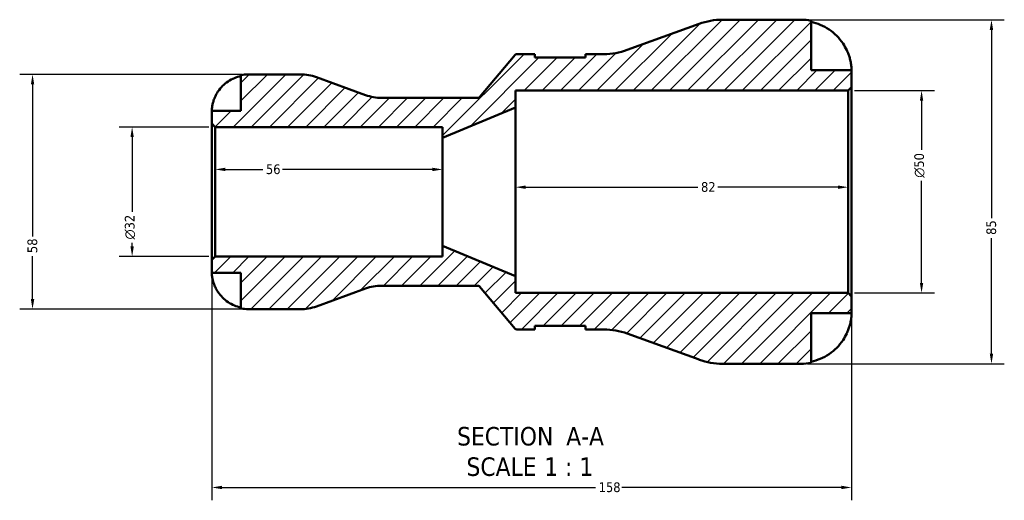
# Model space of a CAD drawing. Header units: millimetres. Extents: x 0 to 903, y -173 to 594.
# Tile 2 of 8: x 276 to 519, y -173 to -54. Entities that reach past the tile are written whole.
import ezdxf

# ---------------------------------------------------------------- set-up
doc = ezdxf.new("R2010")
doc.units = ezdxf.units.MM
for name, color, linetype, lineweight in [('Dimension (ANSI)', 7, 'Continuous', 25), ('Hatch (ANSI)', 7, 'Continuous', 18), ('Symbol (ANSI)', 7, 'Continuous', 25), ('Visible (ANSI)', 7, 'Continuous', 50)]:
    doc.layers.add(name, color=color, linetype=linetype, lineweight=lineweight)
doc.styles.add('Label Text (ANSI)', font='tahoma.ttf')
doc.styles.add('Note Text (ANSI)', font='tahoma.ttf')
doc.dimstyles.new('Default - mm (ANSI)', dxfattribs={"dimtxt": 2.4, "dimasz": 2.5, "dimexe": 3.175, "dimexo": 1.6002, "dimgap": 0.8, "dimtad": 0, "dimtoh": 1, "dimdec": 0, "dimrnd": 1e-08, "dimzin": 4, "dimdsep": 46, "dimtxsty": 'Note Text (ANSI)', "dimcen": 0.09, "dimdle": 10, "dimclrd": 256, "dimclre": 256, "dimclrt": 5, "dimadec": 1, "dimazin": 1, "dimtfac": 1.27, "dimtofl": 0, "dimtmove": 0, "dimatfit": 3, "dimfxl": 1, "dimtolj": 1, "dimtzin": 4, "dimlwd": -1, "dimlwe": -1, "dimarcsym": 0})

# ---------------------------------------------------------------- blocks, each defined once
blk = doc.blocks.new('*D7')
at = {"layer": 'Defpoints', "color": 0, "transparency": 16777216}
for p in [(480.18, -71.33), (498.32, -71.33), (480.18, -121.33)]:
    blk.add_point(p, dxfattribs=at)
at = {"layer": 'Dimension (ANSI)', "transparency": 16777216}
for p, q in [((481.78, -71.33), (501.49, -71.33)), ((498.32, -73.83), (498.32, -85.99)), ((498.32, -118.83), (498.32, -93.66)), ((481.78, -121.33), (501.49, -121.33))]:
    blk.add_line(p, q, dxfattribs=at)
for points in [[(497.9, -73.83), (498.73, -73.83), (498.32, -71.33)], [(497.9, -118.83), (498.73, -118.83), (498.32, -121.33)]]:
    blk.add_solid(points, dxfattribs=at)
at = {"layer": 'Dimension (ANSI)', "color": 5, "transparency": 16777216, "insert": (496.51, -92.86), "char_height": 2.4, "attachment_point": 1, "rotation": 90, "style": 'Note Text (ANSI)'}
blk.add_mtext('\\A1;{\\fAIGDT|b0|i0;\\H2.4000;\\ln}\\fTahoma|b0|i0;\\H2.4000;50', dxfattribs=at)
blk = doc.blocks.new('*D8')
at = {"layer": 'Defpoints', "color": 0, "transparency": 16777216}
for p in [(323.88, -80.33), (303.35, -112.33), (323.88, -112.33)]:
    blk.add_point(p, dxfattribs=at)
at = {"layer": 'Dimension (ANSI)', "transparency": 16777216}
for p, q in [((322.28, -80.33), (300.18, -80.33)), ((303.35, -82.83), (303.35, -101.25)), ((303.35, -109.83), (303.35, -108.91)), ((322.28, -112.33), (300.18, -112.33))]:
    blk.add_line(p, q, dxfattribs=at)
for points in [[(302.94, -82.83), (303.77, -82.83), (303.35, -80.33)], [(302.94, -109.83), (303.77, -109.83), (303.35, -112.33)]]:
    blk.add_solid(points, dxfattribs=at)
at = {"layer": 'Dimension (ANSI)', "color": 5, "transparency": 16777216, "insert": (301.55, -108.11), "char_height": 2.4, "attachment_point": 1, "rotation": 90, "style": 'Note Text (ANSI)'}
blk.add_mtext('\\A1;{\\fAIGDT|b0|i0;\\H2.4000;\\ln}\\fTahoma|b0|i0;\\H2.4000;32', dxfattribs=at)
blk = doc.blocks.new('*D9')
at = {"layer": 'Defpoints', "color": 0, "transparency": 16777216}
for p in [(323.03, -113.18), (481.03, -122.18), (481.03, -169.37)]:
    blk.add_point(p, dxfattribs=at)
at = {"layer": 'Dimension (ANSI)', "transparency": 16777216}
for p, q in [((323.03, -114.78), (323.03, -172.54)), ((481.03, -123.78), (481.03, -172.54)), ((325.53, -169.37), (417.77, -169.37)), ((478.53, -169.37), (424.3, -169.37))]:
    blk.add_line(p, q, dxfattribs=at)
for points in [[(325.53, -168.95), (325.53, -169.78), (323.03, -169.37)], [(478.53, -168.95), (478.53, -169.78), (481.03, -169.37)]]:
    blk.add_solid(points, dxfattribs=at)
at = {"layer": 'Dimension (ANSI)', "color": 5, "transparency": 16777216, "insert": (418.57, -168.11), "char_height": 2.4, "attachment_point": 1, "style": 'Note Text (ANSI)'}
blk.add_mtext('\\A1;158', dxfattribs=at)
blk = doc.blocks.new('*D10')
at = {"layer": 'Defpoints', "color": 0, "transparency": 16777216}
for p in [(468.53, -53.83), (468.53, -138.83), (515.58, -138.83)]:
    blk.add_point(p, dxfattribs=at)
at = {"layer": 'Dimension (ANSI)', "transparency": 16777216}
for p, q in [((470.13, -53.83), (518.75, -53.83)), ((515.58, -56.33), (515.58, -102.87)), ((515.58, -136.33), (515.58, -107.78)), ((470.13, -138.83), (518.75, -138.83))]:
    blk.add_line(p, q, dxfattribs=at)
for points in [[(515.16, -56.33), (515.99, -56.33), (515.58, -53.83)], [(515.16, -136.33), (515.99, -136.33), (515.58, -138.83)]]:
    blk.add_solid(points, dxfattribs=at)
at = {"layer": 'Dimension (ANSI)', "color": 5, "transparency": 16777216, "insert": (514.32, -106.98), "char_height": 2.4, "attachment_point": 1, "rotation": 90, "style": 'Note Text (ANSI)'}
blk.add_mtext('\\A1;85', dxfattribs=at)
blk = doc.blocks.new('*D11')
at = {"layer": 'Defpoints', "color": 0, "transparency": 16777216}
for p in [(398.03, -96.33), (480.18, -95.2), (480.18, -96.33)]:
    blk.add_point(p, dxfattribs=at)
at = {"layer": 'Dimension (ANSI)', "transparency": 16777216}
for p, q in [((400.53, -95.2), (443.05, -95.2)), ((477.68, -95.2), (447.99, -95.2))]:
    blk.add_line(p, q, dxfattribs=at)
for points in [[(400.53, -94.78), (400.53, -95.61), (398.03, -95.2)], [(477.68, -94.78), (477.68, -95.61), (480.18, -95.2)]]:
    blk.add_solid(points, dxfattribs=at)
at = {"layer": 'Dimension (ANSI)', "color": 5, "transparency": 16777216, "insert": (443.85, -93.94), "char_height": 2.4, "attachment_point": 1, "style": 'Note Text (ANSI)'}
blk.add_mtext('\\A1;82', dxfattribs=at)
blk = doc.blocks.new('*D12')
at = {"layer": 'Defpoints', "color": 0, "transparency": 16777216}
for p in [(323.88, -90.81), (323.88, -96.33), (380.03, -96.33)]:
    blk.add_point(p, dxfattribs=at)
at = {"layer": 'Dimension (ANSI)', "transparency": 16777216}
for p, q in [((326.38, -90.81), (335.6, -90.81)), ((377.53, -90.81), (340.5, -90.81))]:
    blk.add_line(p, q, dxfattribs=at)
for points in [[(326.38, -90.39), (326.38, -91.23), (323.88, -90.81)], [(377.53, -90.39), (377.53, -91.23), (380.03, -90.81)]]:
    blk.add_solid(points, dxfattribs=at)
at = {"layer": 'Dimension (ANSI)', "color": 5, "transparency": 16777216, "insert": (336.4, -89.56), "char_height": 2.4, "attachment_point": 1, "style": 'Note Text (ANSI)'}
blk.add_mtext('\\A1;56', dxfattribs=at)
blk = doc.blocks.new('*D13')
at = {"layer": 'Defpoints', "color": 0, "transparency": 16777216}
for p in [(332.03, -67.33), (278.76, -125.33), (332.03, -125.33)]:
    blk.add_point(p, dxfattribs=at)
at = {"layer": 'Dimension (ANSI)', "transparency": 16777216}
for p, q in [((330.43, -67.33), (275.59, -67.33)), ((278.76, -69.83), (278.76, -107.38)), ((278.76, -122.83), (278.76, -112.27)), ((330.43, -125.33), (275.59, -125.33))]:
    blk.add_line(p, q, dxfattribs=at)
for points in [[(278.34, -69.83), (279.18, -69.83), (278.76, -67.33)], [(278.34, -122.83), (279.18, -122.83), (278.76, -125.33)]]:
    blk.add_solid(points, dxfattribs=at)
at = {"layer": 'Dimension (ANSI)', "color": 5, "transparency": 16777216, "insert": (277.51, -111.47), "char_height": 2.4, "attachment_point": 1, "rotation": 90, "style": 'Note Text (ANSI)'}
blk.add_mtext('\\A1;58', dxfattribs=at)

msp = doc.modelspace()

# ---------------------------------------------------------------- hatches: boundary and pattern name
at = {"layer": 'Hatch (ANSI)'}
h = msp.add_hatch(dxfattribs=at)
h.set_pattern_fill('ANSI31', color=256, scale=25.4, style=0)
h.set_pattern_definition([(45, (0, 0), (-2.245064, 2.245064), [])])
edge = h.paths.add_edge_path()
edge.add_ellipse((449.17, -121.83), major_axis=(15.97, -5.81), ratio=1, start_angle=270, end_angle=290)
edge.add_line((449.17, -138.83), (468.53, -138.83))
edge.add_ellipse((468.53, -126.33), major_axis=(12.5, 0), ratio=1, start_angle=270, end_angle=281.537)
edge.add_line((471.03, -138.57), (471.03, -126.33))
edge.add_line((471.03, -126.33), (481.03, -126.33))
edge.add_line((481.03, -126.33), (481.03, -122.18))
edge.add_line((481.03, -122.18), (480.18, -121.33))
edge.add_line((480.18, -121.33), (398.03, -121.33))
edge.add_line((398.03, -121.33), (398.03, -117.16))
edge.add_line((398.03, -117.16), (380.03, -109.66))
edge.add_line((380.03, -109.66), (380.03, -112.33))
edge.add_line((380.03, -112.33), (323.88, -112.33))
edge.add_line((323.88, -112.33), (323.03, -113.18))
edge.add_line((323.03, -113.18), (323.03, -116.33))
edge.add_line((323.03, -116.33), (330.23, -116.33))
edge.add_line((330.23, -116.33), (330.23, -125.14))
edge.add_ellipse((332.03, -116.33), major_axis=(8.82, -1.8), ratio=1, start_angle=270, end_angle=281.537)
edge.add_line((332.03, -125.33), (344.93, -125.33))
edge.add_ellipse((344.93, -113.73), major_axis=(11.6, 0), ratio=1, start_angle=270, end_angle=290)
edge.add_line((348.9, -124.63), (360.99, -120.22))
edge.add_ellipse((364.95, -131.13), major_axis=(10.9, 3.97), ratio=1, start_angle=70, end_angle=90, ccw=False)
edge.add_line((364.95, -119.53), (388.8, -119.53))
edge.add_ellipse((388.8, -120.03), major_axis=(0.5, 0), ratio=1, start_angle=40, end_angle=90, ccw=False)
edge.add_line((389.18, -119.7), (397.95, -130.15))
edge.add_ellipse((398.33, -129.83), major_axis=(0.321, -0.383), ratio=1, start_angle=270, end_angle=320)
edge.add_line((398.33, -130.33), (402.83, -130.33))
edge.add_line((402.83, -130.33), (402.83, -129.48))
edge.add_line((402.83, -129.48), (415.33, -129.48))
edge.add_line((415.33, -129.48), (415.33, -130.33))
edge.add_line((415.33, -130.33), (419.82, -130.33))
edge.add_ellipse((419.82, -147.33), major_axis=(17, 0), ratio=1, start_angle=70, end_angle=90, ccw=False)
edge.add_line((425.64, -131.35), (443.36, -137.8))
edge = h.paths.add_edge_path()
edge.add_ellipse((449.17, -70.83), major_axis=(-17, 0), ratio=1, start_angle=270, end_angle=290)
edge.add_line((443.36, -54.85), (425.64, -61.3))
edge.add_ellipse((419.82, -45.33), major_axis=(-15.97, -5.81), ratio=1, start_angle=70, end_angle=90, ccw=False)
edge.add_line((419.82, -62.33), (415.33, -62.33))
edge.add_line((415.33, -62.33), (415.33, -63.18))
edge.add_line((415.33, -63.18), (402.83, -63.18))
edge.add_line((402.83, -63.18), (402.83, -62.33))
edge.add_line((402.83, -62.33), (398.33, -62.33))
edge.add_ellipse((398.33, -62.83), major_axis=(-0.5, 0), ratio=1, start_angle=270, end_angle=320)
edge.add_line((397.95, -62.5), (389.18, -72.95))
edge.add_ellipse((388.8, -72.63), major_axis=(-0.321, -0.383), ratio=1, start_angle=40, end_angle=90, ccw=False)
edge.add_line((388.8, -73.13), (364.95, -73.13))
edge.add_ellipse((364.95, -61.53), major_axis=(-11.6, 0), ratio=1, start_angle=70, end_angle=90, ccw=False)
edge.add_line((360.99, -72.43), (348.9, -68.02))
edge.add_ellipse((344.93, -78.93), major_axis=(-10.9, 3.97), ratio=1, start_angle=270, end_angle=290)
edge.add_line((344.93, -67.33), (332.03, -67.33))
edge.add_ellipse((332.03, -76.33), major_axis=(-9, 0), ratio=1, start_angle=270, end_angle=281.537)
edge.add_line((330.23, -67.51), (330.23, -76.33))
edge.add_line((330.23, -76.33), (323.03, -76.33))
edge.add_line((323.03, -76.33), (323.03, -79.48))
edge.add_line((323.03, -79.48), (323.88, -80.33))
edge.add_line((323.88, -80.33), (380.03, -80.33))
edge.add_line((380.03, -80.33), (380.03, -82.99))
edge.add_line((380.03, -82.99), (398.03, -75.49))
edge.add_line((398.03, -75.49), (398.03, -71.33))
edge.add_line((398.03, -71.33), (480.18, -71.33))
edge.add_line((480.18, -71.33), (481.03, -70.48))
edge.add_line((481.03, -70.48), (481.03, -66.33))
edge.add_line((481.03, -66.33), (471.03, -66.33))
edge.add_line((471.03, -66.33), (471.03, -54.08))
edge.add_ellipse((468.53, -66.33), major_axis=(-12.25, 2.5), ratio=1, start_angle=270, end_angle=281.537)
edge.add_line((468.53, -53.83), (449.17, -53.83))

# ---------------------------------------------------------------- linework, layer by layer
at = {"layer": 'Visible (ANSI)'}
for p, q in [((443.36, -54.85), (425.64, -61.3)), ((468.53, -53.83), (449.17, -53.83)), ((471.03, -66.33), (471.03, -54.08)), ((397.95, -62.5), (389.18, -72.95)), ((402.83, -62.33), (398.33, -62.33)), ((402.83, -63.18), (402.83, -62.33)), ((415.33, -63.18), (402.83, -63.18)), ((419.82, -62.33), (415.33, -62.33)), ((415.33, -62.33), (415.33, -63.18)), ((330.23, -67.51), (330.23, -76.33)), ((344.93, -67.33), (332.03, -67.33)), ((360.99, -72.43), (348.9, -68.02)), ((481.03, -66.33), (471.03, -66.33)), ((481.03, -70.48), (481.03, -66.33)), ((480.18, -71.33), (481.03, -70.48)), ((481.03, -122.18), (481.03, -70.48)), ((398.03, -75.49), (398.03, -71.33)), ((398.03, -71.33), (480.18, -71.33)), ((480.18, -71.33), (480.18, -121.33)), ((388.8, -73.13), (364.95, -73.13)), ((330.23, -76.33), (323.03, -76.33)), ((323.03, -76.33), (323.03, -79.48)), ((380.03, -82.99), (398.03, -75.49)), ((398.03, -117.16), (398.03, -75.49)), ((323.03, -79.48), (323.88, -80.33)), ((323.03, -79.48), (323.03, -113.18)), ((323.88, -80.33), (380.03, -80.33)), ((323.88, -112.33), (323.88, -80.33)), ((380.03, -80.33), (380.03, -82.99)), ((380.03, -109.66), (380.03, -82.99)), ((398.03, -117.16), (380.03, -109.66)), ((380.03, -109.66), (380.03, -112.33)), ((323.88, -112.33), (323.03, -113.18)), ((323.03, -113.18), (323.03, -116.33)), ((380.03, -112.33), (323.88, -112.33)), ((323.03, -116.33), (330.23, -116.33)), ((330.23, -116.33), (330.23, -125.14)), ((398.03, -121.33), (398.03, -117.16)), ((348.9, -124.63), (360.99, -120.22)), ((364.95, -119.53), (388.8, -119.53)), ((389.18, -119.7), (397.95, -130.15)), ((480.18, -121.33), (398.03, -121.33)), ((481.03, -122.18), (480.18, -121.33)), ((481.03, -126.33), (481.03, -122.18)), ((332.03, -125.33), (344.93, -125.33)), ((471.03, -138.57), (471.03, -126.33)), ((471.03, -126.33), (481.03, -126.33)), ((398.33, -130.33), (402.83, -130.33)), ((402.83, -130.33), (402.83, -129.48)), ((402.83, -129.48), (415.33, -129.48)), ((415.33, -129.48), (415.33, -130.33)), ((415.33, -130.33), (419.82, -130.33)), ((425.64, -131.35), (443.36, -137.8)), ((449.17, -138.83), (468.53, -138.83))]:
    msp.add_line(p, q, dxfattribs=at)
for centre, radius, start, end in [((449.17, -70.83), 17, 90, 110), ((468.53, -66.33), 12.5, 78.463, 90), ((398.33, -62.83), 0.5, 90, 140), ((419.82, -45.33), 17, 270, 290), ((332.03, -76.33), 9, 90, 101.537), ((344.93, -78.93), 11.6, 70, 90), ((364.95, -61.53), 11.6, 250, 270), ((388.8, -72.63), 0.5, 270, 320), ((364.95, -131.13), 11.6, 90, 110), ((388.8, -120.03), 0.5, 40, 90), ((332.03, -116.33), 9, 258.463, 270), ((344.93, -113.73), 11.6, 270, 290), ((398.33, -129.83), 0.5, 220, 270), ((419.82, -147.33), 17, 70, 90), ((449.17, -121.83), 17, 250, 270), ((468.53, -126.33), 12.5, 270, 281.537)]:
    msp.add_arc(centre, radius, start, end, dxfattribs=at)
for points, knots in [([(471.03, -54.37), (471.83, -54.54), (472.61, -54.79), (474.02, -55.37), (474.76, -55.76), (476.16, -56.7), (476.81, -57.25), (477.9, -58.34), (478.45, -59), (479.26, -60.23), (479.57, -60.78), (479.83, -61.33)], [0.237156, 0.237156, 0.237156, 0.237156, 0.461497, 0.461497, 0.693069, 0.693069, 0.924642, 0.924642, 1.157619, 1.157619, 1.331045, 1.331045, 1.331045, 1.331045]), ([(479.83, -61.33), (479.92, -61.51), (480, -61.7), (480.2, -62.19), (480.32, -62.49), (480.52, -63.1), (480.62, -63.41), (480.8, -64.16), (480.88, -64.56), (480.99, -65.35), (481.02, -65.7), (481.04, -66.19), (481.03, -66.33), (481.03, -66.33)], [-0.8003045, -0.8003045, -0.8003045, -0.8003045, -0.7390275, -0.7390275, -0.6431406, -0.6431406, -0.5387994, -0.5387994, -0.3855788, -0.3855788, -0.198052, -0.198052, 0, 0, 0, 0]), ([(323.91, -72.73), (324.09, -72.34), (324.31, -71.95), (324.9, -71.06), (325.29, -70.59), (326.08, -69.8), (326.54, -69.41), (327.55, -68.73), (328.09, -68.45), (329.1, -68.03), (329.66, -67.85), (330.23, -67.73)], [4.427884, 4.427884, 4.427884, 4.427884, 4.5512464, 4.5512464, 4.7191329, 4.7191329, 4.8858696, 4.8858696, 5.0526063, 5.0526063, 5.2140047, 5.2140047, 5.2140047, 5.2140047]), ([(323.03, -76.33), (323.03, -76.33), (323.03, -76.29), (323.04, -76.16), (323.04, -76.05), (323.06, -75.7), (323.09, -75.42), (323.19, -74.82), (323.26, -74.53), (323.43, -73.93), (323.53, -73.62), (323.74, -73.11), (323.82, -72.92), (323.91, -72.73)], [0, 0, 0, 0, 0.0846147, 0.0846147, 0.1743424, 0.1743424, 0.3108876, 0.3108876, 0.4142718, 0.4142718, 0.5166571, 0.5166571, 0.5800547, 0.5800547, 0.5800547, 0.5800547]), ([(323.91, -119.93), (323.84, -119.78), (323.78, -119.64), (323.63, -119.28), (323.55, -119.06), (323.4, -118.62), (323.33, -118.4), (323.2, -117.87), (323.15, -117.59), (323.06, -117.02), (323.05, -116.78), (323.03, -116.42), (323.03, -116.33), (323.03, -116.33)], [-0.5764765, -0.5764765, -0.5764765, -0.5764765, -0.5296868, -0.5296868, -0.4605403, -0.4605403, -0.385624, -0.385624, -0.2773083, -0.2773083, -0.1425809, -0.1425809, 0, 0, 0, 0]), ([(330.23, -124.92), (329.66, -124.8), (329.1, -124.62), (328.09, -124.2), (327.55, -123.92), (326.54, -123.24), (326.08, -122.85), (325.29, -122.06), (324.9, -121.59), (324.31, -120.71), (324.09, -120.31), (323.91, -119.93)], [0.1707531, 0.1707531, 0.1707531, 0.1707531, 0.3321515, 0.3321515, 0.4988882, 0.4988882, 0.6656248, 0.6656248, 0.8335114, 0.8335114, 0.9568737, 0.9568737, 0.9568737, 0.9568737]), ([(481.03, -126.33), (481.03, -126.33), (481.03, -126.38), (481.03, -126.58), (481.03, -126.75), (480.99, -127.28), (480.95, -127.7), (480.79, -128.53), (480.71, -128.9), (480.51, -129.58), (480.42, -129.88), (480.19, -130.49), (480.06, -130.8), (479.89, -131.18), (479.86, -131.26), (479.83, -131.33)], [-3.4720969, -3.4720969, -3.4720969, -3.4720969, -3.3496805, -3.3496805, -3.2160965, -3.2160965, -3.0223179, -3.0223179, -2.8891193, -2.8891193, -2.7895608, -2.7895608, -2.6865769, -2.6865769, -2.6629429, -2.6629429, -2.6629429, -2.6629429]), ([(479.83, -131.33), (479.57, -131.87), (479.26, -132.42), (478.45, -133.65), (477.9, -134.31), (476.81, -135.41), (476.16, -135.95), (474.76, -136.89), (474.02, -137.28), (472.61, -137.87), (471.83, -138.11), (471.03, -138.28)], [6.135047, 6.135047, 6.135047, 6.135047, 6.308473, 6.308473, 6.54145, 6.54145, 6.773023, 6.773023, 7.004596, 7.004596, 7.228936, 7.228936, 7.228936, 7.228936])]:
    msp.add_open_spline(points, degree=3, knots=knots, dxfattribs=at)

# ---------------------------------------------------------------- texts
at = {"layer": 'Symbol (ANSI)', "char_height": 4.572, "attachment_point": 7, "style": 'Label Text (ANSI)'}
for s, insert in [('SECTION', (383.61, -159.09)), (' A-A', (408.84, -158.99)), ('SCALE', (385.93, -166.6)), (' 1 : 1', (403.4, -166.52))]:
    msp.add_mtext(s, dxfattribs=dict(at, insert=insert))

# ---------------------------------------------------------------- dimensions: what is measured, and where the dimension line sits
at = {"layer": 'Dimension (ANSI)'}
for base, p1, p2, angle, override, picture, middle in [((515.58, -138.83), (468.53, -53.83), (468.53, -138.83), 90, {"dimgap": 0.8, "dimtoh": 0, "dimdec": 0, "dimtol": 0, "dimlim": 0, "dimtp": 0, "dimtm": 0, "dimtdec": 2, "dimatfit": 1}, '*D10', (515.58, -105.33)), ((278.76, -125.33), (332.03, -67.33), (332.03, -125.33), 90, {"dimgap": 0.8, "dimtoh": 0, "dimdec": 0, "dimtol": 0, "dimlim": 0, "dimtp": 0, "dimtm": 0, "dimtdec": 2, "dimatfit": 1}, '*D13', (278.76, -109.83)), ((323.88, -90.81), (380.03, -96.33), (323.88, -96.33), 180, {"dimgap": 0.8, "dimtoh": 0, "dimdec": 0, "dimse1": 1, "dimse2": 1, "dimtol": 0, "dimlim": 0, "dimtp": 0, "dimtm": 0, "dimtdec": 2, "dimatfit": 1}, '*D12', (338.05, -90.81)), ((480.18, -95.2), (398.03, -96.33), (480.18, -96.33), 180, {"dimgap": 0.8, "dimtoh": 0, "dimdec": 0, "dimse1": 1, "dimse2": 1, "dimtol": 0, "dimlim": 0, "dimtp": 0, "dimtm": 0, "dimtdec": 2, "dimatfit": 1}, '*D11', (445.52, -95.2))]:
    dim = msp.add_linear_dim(base=base, p1=p1, p2=p2, angle=angle, dimstyle='Default - mm (ANSI)', override=override, dxfattribs=at)
    dim.commit()
    dim.dimension.update_dxf_attribs({"geometry": picture, "text_midpoint": middle, "dimtype": 160})
for base, p1, p2, picture, middle in [((498.32, -71.33), (480.18, -121.33), (480.18, -71.33), '*D7', (498.32, -89.83)), ((303.35, -112.33), (323.88, -80.33), (323.88, -112.33), '*D8', (303.35, -105.08))]:
    dim = msp.add_linear_dim(base=base, p1=p1, p2=p2, angle=90, text='{\\fAIGDT|b0|i0;\\H2.4000;\\ln}\\fTahoma|b0|i0;\\H2.4000;<>', dimstyle='Default - mm (ANSI)', override={"dimgap": 0.8, "dimtoh": 0, "dimdec": 0, "dimtol": 0, "dimlim": 0, "dimtp": 0, "dimtm": 0, "dimtdec": 2, "dimatfit": 1}, dxfattribs=at)
    dim.commit()
    dim.dimension.update_dxf_attribs({"geometry": picture, "text_midpoint": middle, "dimtype": 160})
dim = msp.add_linear_dim(base=(481.03, -169.37), p1=(323.03, -113.18), p2=(481.03, -122.18), dimstyle='Default - mm (ANSI)', override={"dimgap": 0.8, "dimtoh": 0, "dimdec": 0, "dimtol": 0, "dimlim": 0, "dimtp": 0, "dimtm": 0, "dimtdec": 2, "dimatfit": 1}, dxfattribs=at)
dim.commit()
dim.dimension.update_dxf_attribs({"geometry": '*D9', "text_midpoint": (421.03, -169.37), "dimtype": 160})

doc.saveas('drawing.dxf')
